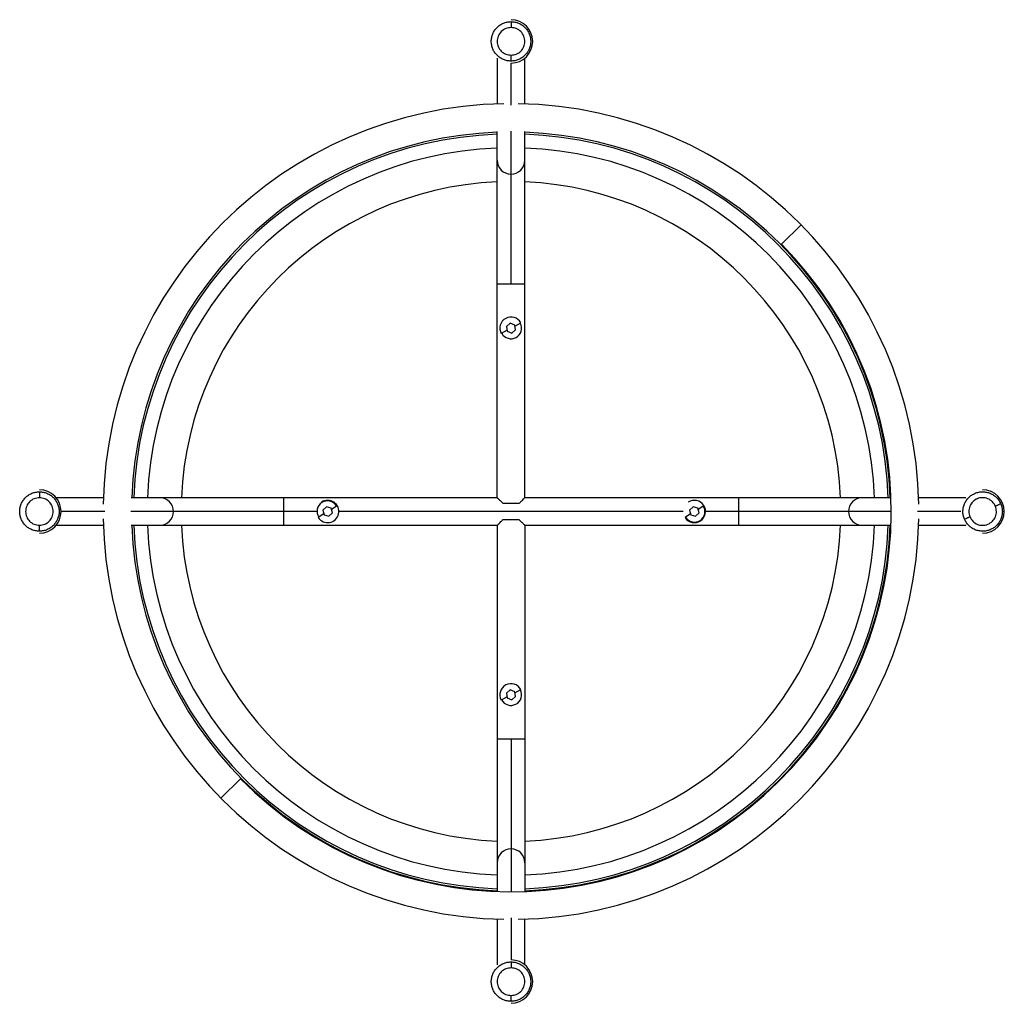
# Paper-space layout '_Bottom' of a CAD drawing. Header units: millimetres. Extents: x -249 to 250, y -249 to 249.
import ezdxf

# ---------------------------------------------------------------- set-up
doc = ezdxf.new("R2010")
doc.units = ezdxf.units.MM

psp = doc.layouts.new('_Bottom')

# ---------------------------------------------------------------- linework, layer by layer
at = {"color": 7, "linetype": 'Continuous', "lineweight": 25}
for p, q in [((-7, 230), (-7, 206.75)), ((7, 206.75), (7, 230)), ((0, 206.1), (0, 227.49)), ((-7, 7), (-7, 192.74)), ((0, 115.45), (0, 192.87)), ((7, 7), (7, 192.74)), ((137.22, 135.54), (147.18, 145.38)), ((-7, 115.45), (7, 115.45)), ((-0.42, 95.46), (-2.34, 93.87)), ((1.92, 94.6), (-0.42, 95.46)), ((2.01, 94.09), (4.97, 95.7)), ((-2.01, 91.91), (-4.97, 90.3)), ((-2.34, 93.87), (-1.92, 91.4)), ((-1.92, 91.4), (0.42, 90.54)), ((0.42, 90.54), (2.34, 92.13)), ((2.34, 92.13), (1.92, 94.6)), ((-206.75, 7), (-230.73, 7)), ((-7, 7), (-192.74, 7)), ((-115.45, 7), (-115.45, -7)), ((192.74, 7), (7, 7)), ((115.45, 7), (115.45, -7)), ((230.73, 7), (206.75, 7)), ((-206.1, 0), (-228.21, 0)), ((-98.66, 0), (-192.87, 0)), ((-93.6, 2.43), (-95.4, 0.7)), ((-95.4, 0.7), (-94.8, -1.73)), ((-91.2, 1.73), (-93.6, 2.43)), ((-90.6, -0.7), (-91.2, 1.73)), ((-91.08, 1.24), (-88.24, 3.06)), ((87.34, 0), (-87.34, 0)), ((4, 4), (-4, 4)), ((92.38, 2.42), (90.59, 0.68)), ((90.59, 0.68), (91.21, -1.74)), ((94.79, 1.74), (92.38, 2.42)), ((95.41, -0.68), (94.79, 1.74)), ((94.92, 1.25), (97.73, 3.09)), ((192.87, 0), (98.66, 0)), ((228.21, 0), (206.1, 0)), ((-94.92, -1.24), (-97.76, -3.06)), ((-94.8, -1.73), (-92.4, -2.43)), ((-92.4, -2.43), (-90.6, -0.7)), ((-4, -4), (4, -4)), ((91.08, -1.25), (88.27, -3.09)), ((91.21, -1.74), (93.62, -2.42)), ((93.62, -2.42), (95.41, -0.68)), ((-230.73, -7), (-206.75, -7)), ((-192.74, -7), (-7, -7)), ((-7, -7), (-7, -192.74)), ((7, -7), (7, -192.74)), ((7, -7), (192.74, -7)), ((206.75, -7), (230.73, -7)), ((-2.02, -94.07), (-5, -95.64)), ((-0.39, -90.53), (-2.33, -92.1)), ((-2.33, -92.1), (-1.94, -94.57)), ((-1.94, -94.57), (0.39, -95.47)), ((1.94, -91.43), (-0.39, -90.53)), ((0.39, -95.47), (2.33, -93.9)), ((2.33, -93.9), (1.94, -91.43)), ((2.02, -91.93), (5, -90.36)), ((7, -115.45), (-7, -115.45)), ((0, -115.45), (0, -192.87)), ((-137.22, -135.54), (-147.18, -145.38)), ((-7, -206.75), (-7, -230)), ((0, -206.1), (0, -227.49)), ((7, -230), (7, -206.75))]:
    psp.add_line(p, q, dxfattribs=at)
for centre, radius, start, end in [((0, 238.49), 11, 270, 90), ((0, 0), 206.87, 91.0163, 178.9837), ((0, 0), 206.87, 1.0163, 88.9837), ((0, 0), 192.5, 92.0839, 177.9161), ((0, 0), 191.5, 92.0948, 177.9052), ((0, 0), 192.5, 2.0839, 87.9161), ((0, 0), 191.5, 2.0948, 87.9052), ((0, 0), 184.5, 92.1743, 177.8257), ((0, 0), 184.5, 2.1743, 87.8257), ((-0.01, 178.18), 6.99, 180.152, 270.1123), ((0.02, 178.17), 6.98, 269.8486, 359.8871), ((0, 0), 167.33, 92.3975, 177.6025), ((0, 0), 167.33, 2.3975, 87.6025), ((0, 0), 192.87, 224.648, 44.648), ((0, 93), 5.66, 28.5752, 208.5752), ((0, 93), 5.37, 208.5752, 28.5752), ((-239.21, 0), 11, 270, 90), ((239.21, 0), 11, 270, 90), ((-178.18, 0.01), 6.99, 359.8877, 89.848), ((-93, 0), 5.37, 32.7577, 212.7577), ((-93, 0), 5.66, 212.7577, 122.7577), ((93, 0), 5.66, 213.1656, 123.1656), ((178.18, 0.01), 6.99, 90.152, 180.1123), ((-178.17, -0.02), 6.98, 270.1129, 0.1514), ((93, 0), 5.37, 213.1656, 33.1656), ((178.17, -0.02), 6.98, 179.8486, 269.8871), ((0, 0), 206.87, 181.0163, 268.9837), ((0, 0), 206.87, 271.0163, 358.9837), ((0, 0), 192.5, 182.0839, 267.9161), ((0, 0), 191.5, 182.0948, 267.9052), ((0, 0), 184.5, 182.1743, 267.8257), ((0, 0), 167.33, 182.3975, 267.6025), ((0, 0), 191.5, 272.0948, 357.9052), ((0, 0), 184.5, 272.1743, 357.8257), ((0, 0), 192.5, 272.0839, 357.9161), ((0, 0), 167.33, 272.3975, 357.6025), ((0, -93), 5.66, 27.8509, 207.8509), ((0, -93), 5.37, 207.8509, 27.8509), ((-0.02, -178.17), 6.98, 89.8486, 179.8871), ((0.01, -178.18), 6.99, 0.152, 90.1123), ((0, -238.49), 11, 270, 90)]:
    psp.add_arc(centre, radius, start, end, dxfattribs=at)
for points, knots in [([(0, 228.49), (-0.65, 228.52), (-1.96, 228.59), (-3.85, 229.19), (-5.59, 230.11), (-7.11, 231.37), (-8.37, 232.89), (-9.3, 234.64), (-9.87, 236.52), (-10.06, 238.49), (-9.87, 240.45), (-9.3, 242.34), (-8.37, 244.08), (-7.12, 245.6), (-5.59, 246.86), (-3.85, 247.78), (-1.96, 248.38), (-0.65, 248.45), (0, 248.49)], [0, 0, 0, 0, 0.06248, 0.125, 0.187472, 0.25, 0.312472, 0.375, 0.437472, 0.5, 0.562472, 0.625, 0.687472, 0.75, 0.812472, 0.874999, 0.937486, 1, 1, 1, 1]), ([(0, 248.49), (0, 248.45), (0, 248.37), (0, 247.82), (0, 247.17), (0, 246.63), (0, 246.06), (0, 245.67), (0, 245.49)], [0, 0, 0, 0, 0.291125, 0.577452, 0.704337, 0.815905, 0.913214, 1, 1, 1, 1]), ([(0, 248.49), (0.65, 248.45), (1.96, 248.38), (3.85, 247.78), (5.59, 246.86), (7.11, 245.6), (8.37, 244.08), (9.3, 242.34), (9.87, 240.45), (10.06, 238.49), (9.87, 236.52), (9.3, 234.64), (8.37, 232.89), (7.12, 231.37), (5.59, 230.11), (3.85, 229.19), (1.96, 228.59), (0.65, 228.52), (0, 228.49)], [0, 0, 0, 0, 0.062486, 0.124999, 0.187472, 0.25, 0.312472, 0.375, 0.437472, 0.5, 0.562472, 0.625, 0.687472, 0.75, 0.812472, 0.875, 0.93748, 1, 1, 1, 1]), ([(0, 228.49), (0, 228.53), (0, 228.6), (0, 229.15), (0, 229.8), (0, 230.34), (0, 230.91), (0, 231.3), (0, 231.49)], [0, 0, 0, 0, 0.291125, 0.577452, 0.704337, 0.815905, 0.913214, 1, 1, 1, 1]), ([(-239.21, -10), (-239.87, -9.96), (-241.18, -9.89), (-243.06, -9.29), (-244.8, -8.37), (-246.33, -7.12), (-247.58, -5.59), (-248.51, -3.85), (-249.09, -1.96), (-249.27, 0), (-249.09, 1.96), (-248.51, 3.85), (-247.58, 5.59), (-246.33, 7.11), (-244.8, 8.37), (-243.06, 9.29), (-241.18, 9.89), (-239.87, 9.96), (-239.21, 10)], [0, 0, 0, 0, 0.06248, 0.125, 0.187472, 0.25, 0.312472, 0.375, 0.437472, 0.5, 0.562472, 0.625, 0.687472, 0.75, 0.812472, 0.874999, 0.937486, 1, 1, 1, 1]), ([(-239.21, 10), (-239.21, 9.96), (-239.21, 9.88), (-239.21, 9.34), (-239.21, 8.68), (-239.21, 8.15), (-239.21, 7.58), (-239.21, 7.18), (-239.21, 7)], [0, 0, 0, 0, 0.291125, 0.577452, 0.704337, 0.815905, 0.913214, 1, 1, 1, 1]), ([(-239.21, 10), (-238.56, 9.96), (-237.25, 9.89), (-235.36, 9.29), (-233.62, 8.37), (-232.1, 7.12), (-230.84, 5.59), (-229.91, 3.85), (-229.34, 1.96), (-229.15, 0), (-229.34, -1.96), (-229.91, -3.85), (-230.84, -5.59), (-232.1, -7.11), (-233.62, -8.37), (-235.36, -9.29), (-237.25, -9.89), (-238.56, -9.96), (-239.21, -10)], [0, 0, 0, 0, 0.062486, 0.124999, 0.187472, 0.25, 0.312472, 0.375, 0.437472, 0.5, 0.562472, 0.625, 0.687472, 0.75, 0.812472, 0.875, 0.93748, 1, 1, 1, 1]), ([(229.97, -3.82), (229.75, -3.2), (229.32, -1.96), (229.15, 0.01), (229.34, 1.97), (229.92, 3.86), (230.84, 5.6), (232.1, 7.12), (233.62, 8.37), (235.37, 9.3), (237.25, 9.88), (239.22, 10.06), (241.18, 9.87), (243.07, 9.29), (244.81, 8.37), (246.33, 7.11), (247.6, 5.6), (248.17, 4.41), (248.45, 3.82)], [0, 0, 0, 0, 0.0624859, 0.1249995, 0.1874718, 0.2499995, 0.3124718, 0.3749995, 0.4374719, 0.4999996, 0.5624719, 0.6249996, 0.6874719, 0.7499996, 0.812472, 0.8749997, 0.9374799, 1, 1, 1, 1]), ([(-4, 4), (-4.48, 4.48), (-5.4, 5.4), (-6.36, 6.36), (-6.91, 6.91), (-6.97, 6.97), (-7, 7)], [0, 0, 0, 0, 0.307682, 0.596193, 0.805094, 1, 1, 1, 1]), ([(7, 7), (6.95, 6.95), (6.84, 6.84), (6.09, 6.09), (5.12, 5.12), (4.38, 4.38), (4, 4)], [0, 0, 0, 0, 0.249867, 0.523718, 0.756793, 1, 1, 1, 1]), ([(248.45, 3.82), (248.67, 3.2), (249.1, 1.97), (249.27, -0.01), (249.09, -1.97), (248.51, -3.86), (247.58, -5.6), (246.32, -7.12), (244.8, -8.37), (243.06, -9.3), (241.17, -9.88), (239.21, -10.06), (237.24, -9.87), (235.36, -9.29), (233.61, -8.37), (232.1, -7.11), (230.82, -5.6), (230.25, -4.41), (229.97, -3.82)], [0, 0, 0, 0, 0.06248, 0.125, 0.187472, 0.25, 0.312472, 0.375, 0.437472, 0.5, 0.562472, 0.625, 0.687472, 0.75, 0.812472, 0.874999, 0.937486, 1, 1, 1, 1]), ([(248.45, 3.82), (248.42, 3.81), (248.35, 3.78), (247.84, 3.57), (247.24, 3.32), (246.74, 3.11), (246.21, 2.9), (245.85, 2.75), (245.68, 2.67)], [0, 0, 0, 0, 0.291125, 0.577452, 0.704337, 0.815905, 0.913214, 1, 1, 1, 1]), ([(-7, -7), (-6.95, -6.95), (-6.84, -6.84), (-6.09, -6.09), (-5.12, -5.12), (-4.38, -4.38), (-4, -4)], [0, 0, 0, 0, 0.2498665, 0.523718, 0.7567926, 1, 1, 1, 1]), ([(4, -4), (4.48, -4.48), (5.4, -5.4), (6.36, -6.36), (6.91, -6.91), (6.97, -6.97), (7, -7)], [0, 0, 0, 0, 0.3076817, 0.5961935, 0.8050936, 1, 1, 1, 1]), ([(229.97, -3.82), (230.01, -3.81), (230.08, -3.78), (230.58, -3.57), (231.19, -3.32), (231.68, -3.11), (232.21, -2.9), (232.57, -2.75), (232.74, -2.67)], [0, 0, 0, 0, 0.2911253, 0.5774521, 0.7043366, 0.815905, 0.9132143, 1, 1, 1, 1]), ([(-239.21, -10), (-239.21, -9.96), (-239.21, -9.88), (-239.21, -9.34), (-239.21, -8.68), (-239.21, -8.15), (-239.21, -7.58), (-239.21, -7.18), (-239.21, -7)], [0, 0, 0, 0, 0.291125, 0.577452, 0.704337, 0.815905, 0.913214, 1, 1, 1, 1]), ([(0, -248.49), (-0.65, -248.45), (-1.96, -248.38), (-3.85, -247.78), (-5.59, -246.86), (-7.11, -245.6), (-8.37, -244.08), (-9.3, -242.34), (-9.87, -240.45), (-10.06, -238.49), (-9.87, -236.52), (-9.3, -234.64), (-8.37, -232.89), (-7.12, -231.37), (-5.59, -230.11), (-3.85, -229.19), (-1.96, -228.59), (-0.65, -228.52), (0, -228.49)], [0, 0, 0, 0, 0.06248, 0.125, 0.187472, 0.25, 0.312472, 0.375, 0.437472, 0.5, 0.562472, 0.625, 0.687472, 0.75, 0.812472, 0.874999, 0.937486, 1, 1, 1, 1]), ([(0, -228.49), (0, -228.53), (0, -228.6), (0, -229.15), (0, -229.8), (0, -230.34), (0, -230.91), (0, -231.3), (0, -231.49)], [0, 0, 0, 0, 0.291125, 0.577452, 0.704337, 0.815905, 0.913214, 1, 1, 1, 1]), ([(0, -228.49), (0.65, -228.52), (1.96, -228.6), (3.85, -229.19), (5.59, -230.11), (7.11, -231.37), (8.37, -232.89), (9.3, -234.64), (9.87, -236.52), (10.06, -238.49), (9.87, -240.45), (9.3, -242.34), (8.37, -244.08), (7.12, -245.6), (5.59, -246.86), (3.85, -247.78), (1.96, -248.38), (0.65, -248.45), (0, -248.49)], [0, 0, 0, 0, 0.062486, 0.124999, 0.187472, 0.25, 0.312472, 0.375, 0.437472, 0.5, 0.562472, 0.625, 0.687472, 0.75, 0.812472, 0.875, 0.93748, 1, 1, 1, 1]), ([(0, -248.49), (0, -248.45), (0, -248.37), (0, -247.82), (0, -247.17), (0, -246.63), (0, -246.06), (0, -245.67), (0, -245.49)], [0, 0, 0, 0, 0.291125, 0.577452, 0.704337, 0.815905, 0.913214, 1, 1, 1, 1])]:
    psp.add_open_spline(points, degree=3, knots=knots, dxfattribs=at)
for points in [[(0, 245.49), (-0.91, 245.38), (-2.74, 245.16), (-5.08, 243.56), (-6.62, 241.23), (-7.19, 238.49), (-6.62, 235.74), (-5.08, 233.42), (-2.74, 231.81), (-0.91, 231.6), (0, 231.49)], [(0, 231.49), (0.91, 231.6), (2.74, 231.81), (5.08, 233.42), (6.62, 235.74), (7.19, 238.49), (6.62, 241.23), (5.08, 243.56), (2.74, 245.16), (0.91, 245.38), (0, 245.49)], [(-239.21, 7), (-240.13, 6.89), (-241.95, 6.67), (-244.29, 5.07), (-245.83, 2.75), (-246.4, 0), (-245.83, -2.75), (-244.29, -5.07), (-241.95, -6.67), (-240.13, -6.89), (-239.21, -7)], [(-239.21, -7), (-238.3, -6.89), (-236.47, -6.67), (-234.13, -5.07), (-232.59, -2.75), (-232.02, 0), (-232.59, 2.75), (-234.13, 5.07), (-236.47, 6.67), (-238.3, 6.89), (-239.21, 7)], [(245.68, 2.67), (245.23, 3.48), (244.33, 5.09), (241.95, 6.63), (239.22, 7.17), (236.46, 6.64), (234.14, 5.07), (232.58, 2.76), (232, -0.02), (232.49, -1.79), (232.74, -2.67)], [(232.74, -2.67), (233.19, -3.48), (234.09, -5.09), (236.47, -6.63), (239.2, -7.17), (241.96, -6.64), (244.28, -5.07), (245.84, -2.76), (246.43, 0.02), (245.93, 1.79), (245.68, 2.67)], [(0, -231.49), (-0.91, -231.6), (-2.74, -231.81), (-5.08, -233.42), (-6.62, -235.74), (-7.19, -238.49), (-6.62, -241.23), (-5.08, -243.56), (-2.74, -245.16), (-0.91, -245.38), (0, -245.49)], [(0, -245.49), (0.91, -245.38), (2.74, -245.16), (5.08, -243.56), (6.62, -241.23), (7.19, -238.49), (6.62, -235.74), (5.08, -233.42), (2.74, -231.81), (0.91, -231.6), (0, -231.49)]]:
    psp.add_open_spline(points, degree=3, dxfattribs=at)

doc.saveas('drawing.dxf')
